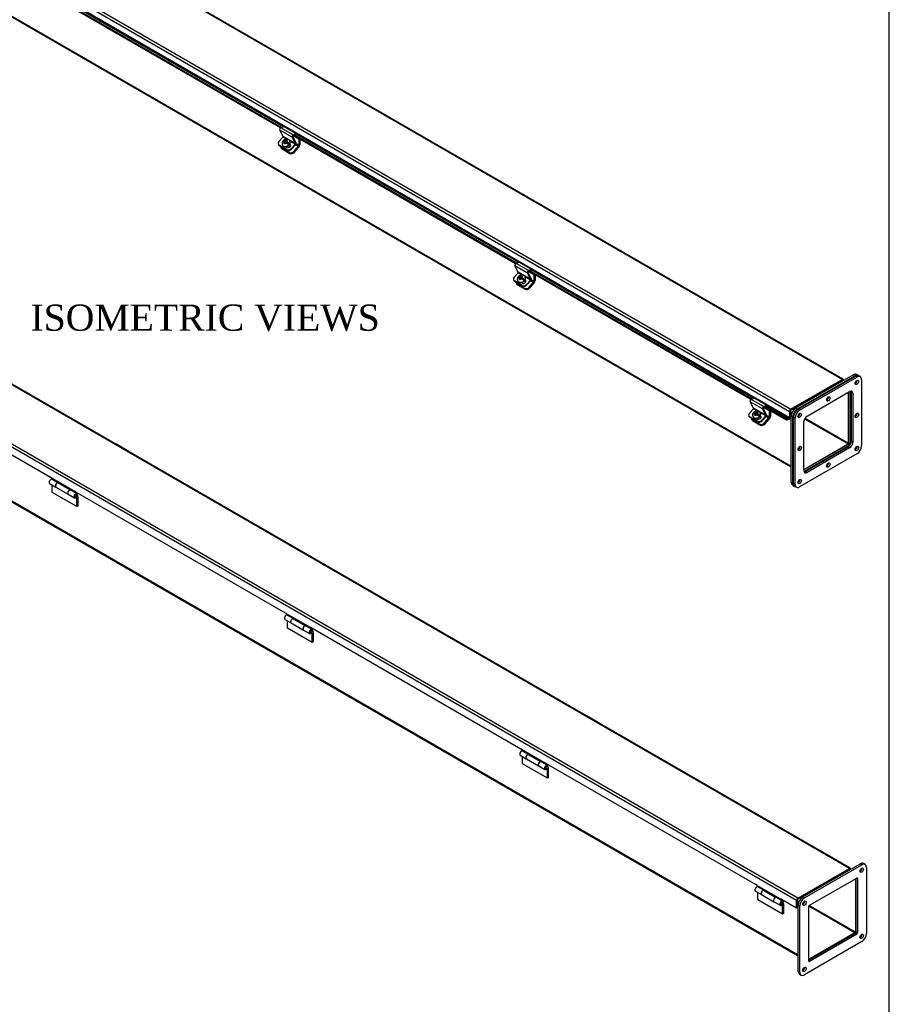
# Model space of a CAD drawing. Header units: inches. Extents: x 1 to 240, y -1 to 159.
# Tile 15 of 16: x 190 to 240, y 73 to 130. Entities that reach past the tile are written whole.
import ezdxf
from ezdxf.enums import TextEntityAlignment as Align

# ---------------------------------------------------------------- set-up
doc = ezdxf.new("R2010")
doc.units = ezdxf.units.IN
doc.header["$MEASUREMENT"] = 0
for name, color, linetype in [('COM40176', 7, 'Continuous'), ('COM52631', 7, 'Continuous'), ('COM70666-1', 7, 'Continuous'), ('COM70693-6', 7, 'Continuous'), ('COM70694-6', 7, 'Continuous'), ('Default', 7, 'Continuous'), ('GSK10435', 7, 'Continuous'), ('GSK11095', 7, 'Continuous'), ('HNG86641-1', 7, 'Continuous'), ('HNG86641-2', 7, 'Continuous'), ('HNG86641-3', 7, 'Continuous'), ('SCS19420', 7, 'Continuous')]:
    doc.layers.add(name, color=color, linetype=linetype)
doc.styles.add('SEACAD_Times_New_Roman', font='times.ttf')

# ---------------------------------------------------------------- blocks, each defined once
blk = doc.blocks.new('SE5')
at = {"layer": 'COM40176', "color": 7, "linetype": 'Continuous'}
for p, q in [((204.939, 123.029), (204.748, 123.392)), ((205.455, 122.984), (204.748, 123.392)), ((204.808, 123.527), (204.967, 123.603)), ((205.515, 123.119), (204.808, 123.527)), ((205.674, 123.194), (204.967, 123.603)), ((205.512, 123.07), (205.671, 123.146)), ((205.515, 123.119), (205.674, 123.194)), ((205.671, 123.146), (205.674, 123.194)), ((204.704, 122.741), (204.929, 122.992)), ((205.148, 122.866), (204.929, 122.992)), ((205.646, 122.621), (204.939, 123.029)), ((205.348, 122.566), (205.326, 122.579)), ((205.636, 122.584), (205.327, 122.762)), ((205.348, 122.566), (205.334, 122.594)), ((205.411, 122.333), (205.636, 122.584)), ((205.646, 122.621), (205.455, 122.984)), ((205.683, 122.662), (205.491, 123.025)), ((204.671, 122.577), (204.688, 122.544)), ((205.158, 122.275), (204.717, 122.53)), ((204.717, 122.53), (204.734, 122.497)), ((205.175, 122.243), (204.734, 122.497)), ((205.085, 122.436), (205.151, 122.398)), ((205.175, 122.243), (205.158, 122.275)), ((205.411, 122.333), (205.428, 122.3)), ((205.428, 122.3), (205.653, 122.551)), ((218.243, 115.77), (218.402, 115.846)), ((219.11, 115.438), (218.402, 115.846)), ((218.374, 115.272), (218.183, 115.636)), ((218.89, 115.227), (218.183, 115.636)), ((218.95, 115.362), (218.243, 115.77)), ((219.081, 114.864), (218.374, 115.272)), ((219.118, 114.905), (218.926, 115.268)), ((218.947, 115.313), (219.106, 115.389)), ((218.95, 115.362), (219.11, 115.438)), ((219.106, 115.389), (219.11, 115.438)), ((218.106, 114.82), (218.123, 114.788)), ((218.139, 114.984), (218.364, 115.235)), ((218.593, 114.518), (218.152, 114.773)), ((218.152, 114.773), (218.169, 114.741)), ((218.61, 114.486), (218.169, 114.741)), ((218.583, 115.109), (218.364, 115.235)), ((218.783, 114.809), (218.761, 114.823)), ((219.071, 114.827), (218.762, 115.005)), ((218.783, 114.809), (218.769, 114.838)), ((218.846, 114.576), (219.071, 114.827)), ((218.863, 114.544), (219.088, 114.795)), ((219.081, 114.864), (218.89, 115.227)), ((218.52, 114.679), (218.586, 114.641)), ((218.61, 114.486), (218.593, 114.518)), ((218.846, 114.576), (218.863, 114.544)), ((231.678, 108.013), (231.837, 108.089)), ((232.385, 107.605), (231.678, 108.013)), ((232.545, 107.681), (231.837, 108.089)), ((231.574, 107.227), (231.799, 107.478)), ((231.809, 107.516), (231.618, 107.879)), ((232.325, 107.471), (231.618, 107.879)), ((232.018, 107.352), (231.799, 107.478)), ((232.516, 107.107), (231.809, 107.516)), ((232.516, 107.107), (232.325, 107.471)), ((232.553, 107.148), (232.361, 107.511)), ((232.382, 107.557), (232.541, 107.633)), ((232.385, 107.605), (232.545, 107.681)), ((232.541, 107.633), (232.545, 107.681)), ((231.541, 107.063), (231.558, 107.031)), ((232.028, 106.762), (231.587, 107.016)), ((231.587, 107.016), (231.604, 106.984)), ((232.045, 106.729), (231.604, 106.984)), ((231.955, 106.922), (232.021, 106.884)), ((232.218, 107.053), (232.196, 107.066)), ((232.506, 107.07), (232.197, 107.249)), ((232.218, 107.053), (232.204, 107.081)), ((232.281, 106.819), (232.506, 107.07)), ((232.298, 106.787), (232.523, 107.038)), ((232.045, 106.729), (232.028, 106.762)), ((232.281, 106.819), (232.298, 106.787))]:
    blk.add_line(p, q, dxfattribs=at)
for centre, major_axis, ratio, start_param, end_param in [((204.803, 123.454), (-0.043, -0.0745), 0.57735, 3.839724, 5.934119), ((204.837, 122.664), (0.166, 0.088), 0.767256, 2.021311, 3.592107), ((204.92, 123.008), (-0.0145, -0.0251), 0.57735, 1.22173, 2.792527), ((205.241, 122.498), (-0.124, -0.065), 0.767256, 0.450514, 3.559742), ((205.51, 123.046), (-0.043, -0.0745), 0.57735, 3.839724, 5.934119), ((205.51, 123.046), (-0.0145, -0.0251), 0.57735, 3.839724, 5.934119), ((205.628, 122.6), (-0.0145, -0.0251), 0.57735, 1.22173, 2.792527), ((205.628, 122.6), (-0.043, -0.0745), 0.57735, 1.22173, 2.792527), ((204.854, 122.632), (0.166, 0.088), 0.767256, 3.141593, 3.592107), ((205.278, 122.409), (-0.166, -0.088), 0.767256, 0.450514, 2.021311), ((205.295, 122.377), (0.166, 0.088), 0.767256, 3.592107, 5.162903), ((205.258, 122.466), (-0.124, -0.065), 0.767256, 3.311974, 3.592107), ((218.238, 115.697), (-0.043, -0.0745), 0.57735, 3.839724, 5.934119), ((218.355, 115.252), (-0.0145, -0.0251), 0.57735, 1.22173, 2.792527), ((218.945, 115.289), (-0.043, -0.0745), 0.57735, 3.839724, 5.934119), ((218.945, 115.289), (-0.0145, -0.0251), 0.57735, 3.839724, 5.934119), ((218.272, 114.907), (0.166, 0.088), 0.767256, 2.021311, 3.592107), ((218.289, 114.875), (0.166, 0.088), 0.767256, 3.141593, 3.592107), ((218.676, 114.741), (-0.124, -0.065), 0.767256, 0.450514, 3.559742), ((218.693, 114.709), (-0.124, -0.065), 0.767256, 3.311973, 3.592107), ((219.063, 114.843), (-0.0145, -0.0251), 0.57735, 1.22173, 2.792527), ((219.063, 114.843), (-0.043, -0.0745), 0.57735, 1.22173, 2.792527), ((218.713, 114.653), (-0.166, -0.088), 0.767256, 0.450514, 2.021311), ((218.73, 114.62), (0.166, 0.088), 0.767256, 3.592107, 5.162903), ((231.673, 107.94), (-0.043, -0.0745), 0.57735, 3.839724, 5.934119), ((231.79, 107.495), (-0.0145, -0.0251), 0.57735, 1.22173, 2.792527), ((232.38, 107.532), (-0.043, -0.0745), 0.57735, 3.839724, 5.934119), ((232.38, 107.532), (-0.0145, -0.0251), 0.57735, 3.839724, 5.934119), ((231.707, 107.151), (0.166, 0.088), 0.767256, 2.021311, 3.592107), ((231.724, 107.118), (0.166, 0.088), 0.767256, 3.141593, 3.592107), ((232.111, 106.985), (-0.124, -0.065), 0.767256, 0.450514, 3.559742), ((232.128, 106.952), (-0.124, -0.065), 0.767256, 3.311973, 3.592107), ((232.498, 107.087), (-0.0145, -0.0251), 0.57735, 1.22173, 2.792527), ((232.498, 107.087), (-0.043, -0.0745), 0.57735, 1.22173, 2.792527), ((232.148, 106.896), (-0.166, -0.088), 0.767256, 0.450514, 2.021311), ((232.165, 106.864), (0.166, 0.088), 0.767256, 3.592107, 5.162903)]:
    blk.add_ellipse(centre, major_axis=major_axis, ratio=ratio, start_param=start_param, end_param=end_param, dxfattribs=at)
at = {"layer": 'COM52631', "color": 7, "linetype": 'Continuous'}
for p, q in [((205.521, 123.075), (205.835, 122.894)), ((205.835, 122.508), (205.681, 122.597)), ((205.845, 122.899), (205.835, 122.894)), ((205.835, 122.894), (205.835, 122.508)), ((205.902, 122.866), (205.902, 122.547)), ((204.813, 122.413), (204.841, 122.359)), ((204.859, 122.366), (205.3, 122.112)), ((204.859, 122.366), (204.887, 122.313)), ((204.887, 122.313), (205.328, 122.058)), ((205.3, 122.112), (205.328, 122.058)), ((205.553, 122.169), (205.815, 122.462)), ((205.553, 122.169), (205.582, 122.116)), ((205.582, 122.116), (205.843, 122.408)), ((205.655, 122.554), (205.815, 122.462)), ((218.956, 115.318), (219.27, 115.137)), ((219.09, 114.797), (219.25, 114.705)), ((219.27, 114.752), (219.116, 114.84)), ((219.28, 115.143), (219.27, 115.137)), ((219.27, 115.137), (219.27, 114.752)), ((219.337, 115.11), (219.337, 114.79)), ((218.248, 114.657), (218.276, 114.603)), ((218.294, 114.61), (218.735, 114.355)), ((218.294, 114.61), (218.322, 114.556)), ((218.322, 114.556), (218.763, 114.301)), ((218.735, 114.355), (218.763, 114.301)), ((218.988, 114.413), (219.25, 114.705)), ((218.988, 114.413), (219.017, 114.359)), ((219.017, 114.359), (219.278, 114.651)), ((232.391, 107.561), (232.705, 107.38)), ((231.683, 106.9), (231.711, 106.846)), ((231.729, 106.853), (232.17, 106.598)), ((231.729, 106.853), (231.757, 106.799)), ((232.423, 106.656), (232.685, 106.948)), ((232.452, 106.602), (232.713, 106.894)), ((232.525, 107.04), (232.685, 106.948)), ((232.705, 106.995), (232.551, 107.084)), ((232.715, 107.386), (232.705, 107.38)), ((232.705, 107.38), (232.705, 106.995)), ((232.772, 107.353), (232.772, 107.034)), ((231.757, 106.799), (232.198, 106.544)), ((232.17, 106.598), (232.198, 106.544)), ((232.423, 106.656), (232.452, 106.602))]:
    blk.add_line(p, q, dxfattribs=at)
for centre, major_axis, ratio, start_param, end_param in [((204.979, 122.501), (0.166, 0.088), 0.767256, 2.813297, 3.592107), ((205.007, 122.447), (0.166, 0.088), 0.767256, 3.141593, 3.592107), ((205.42, 122.246), (-0.166, -0.088), 0.767256, 0.450514, 2.021311), ((205.449, 122.192), (-0.166, -0.088), 0.767256, 0.450514, 2.021311), ((205.801, 122.489), (-0.024, -0.0416), 0.57735, 1.22173, 2.356194), ((205.801, 122.489), (-0.072, -0.124), 0.57735, 1.22173, 2.356194), ((219.236, 114.732), (-0.024, -0.0416), 0.57735, 1.22173, 2.356194), ((219.236, 114.732), (-0.072, -0.124), 0.57735, 1.22173, 2.356194), ((218.414, 114.744), (0.166, 0.088), 0.767256, 2.813297, 3.592107), ((218.442, 114.69), (0.166, 0.088), 0.767256, 3.141593, 3.592107), ((218.855, 114.489), (-0.166, -0.088), 0.767256, 0.450514, 2.021311), ((218.884, 114.436), (-0.166, -0.088), 0.767256, 0.450514, 2.021311), ((231.849, 106.987), (0.166, 0.088), 0.767256, 2.813297, 3.592107), ((231.877, 106.934), (0.166, 0.088), 0.767256, 3.141593, 3.592107), ((232.671, 106.975), (-0.024, -0.0416), 0.57735, 1.22173, 2.356194), ((232.671, 106.975), (-0.071, -0.124), 0.57735, 1.22173, 2.356194), ((232.29, 106.733), (-0.166, -0.088), 0.767256, 0.450514, 2.021311), ((232.319, 106.679), (-0.166, -0.088), 0.767256, 0.450514, 2.021311)]:
    blk.add_ellipse(centre, major_axis=major_axis, ratio=ratio, start_param=start_param, end_param=end_param, dxfattribs=at)
at = {"layer": 'COM70666-1', "color": 7, "linetype": 'Continuous'}
for p, q in [((234.23, 107.521), (237.501, 109.409)), ((234.319, 107.47), (237.589, 109.358)), ((237.589, 109.358), (237.501, 109.409)), ((237.777, 109.377), (237.688, 109.428)), ((237.257, 108.438), (237.257, 105.518)), ((237.346, 108.48), (237.346, 105.467)), ((234.23, 107.521), (234.319, 107.47)), ((233.965, 103.286), (233.965, 107.062)), ((234.054, 107.011), (233.965, 107.062)), ((234.054, 103.235), (234.054, 107.011)), ((237.213, 105.442), (234.685, 103.982)), ((237.302, 105.391), (234.693, 103.885)), ((237.302, 105.391), (237.213, 105.442)), ((237.257, 105.518), (237.346, 105.467)), ((233.965, 103.286), (234.054, 103.235)), ((234.043, 103.114), (234.131, 103.063))]:
    blk.add_line(p, q, dxfattribs=at)
for centre, major_axis, start_param, end_param in [((237.501, 109.103), (-0.187, -0.325), 3.141593, 3.926991), ((237.589, 109.052), (-0.188, -0.325), 3.047168, 3.926991), ((237.589, 109.052), (-0.07, -0.122), 1.077419, 2.064174), ((234.23, 107.215), (-0.188, -0.325), 3.926991, 5.497787), ((234.319, 107.164), (0.188, 0.325), 0.785398, 2.356194), ((234.319, 107.164), (-0.07, -0.122), 1.077419, 2.064174), ((237.213, 105.493), (-0.0313, -0.0541), 0.785398, 2.356194), ((237.302, 105.442), (0.0312, 0.0541), 3.926991, 4.225794), ((237.302, 105.442), (0.0312, 0.0541), 5.198984, 5.497787), ((237.589, 105.276), (-0.07, -0.122), 1.077418, 2.064174), ((234.23, 103.439), (0.188, 0.325), 2.356194, 3.141593), ((234.319, 103.388), (0.188, 0.325), 2.356194, 3.236011), ((234.319, 103.388), (-0.07, -0.122), 1.077418, 2.064175)]:
    blk.add_ellipse(centre, major_axis=major_axis, ratio=0.57735, start_param=start_param, end_param=end_param, dxfattribs=at)
at = {"layer": 'COM70693-6', "color": 7, "linetype": 'Continuous'}
for p, q in [((149.775, 152.797), (233.965, 104.19)), ((149.798, 152.747), (233.965, 104.153)), ((237.229, 105.513), (237.229, 108.421)), ((233.984, 107.269), (234.008, 107.254)), ((234.724, 106.9), (237.203, 105.469)), ((234.75, 106.944), (237.229, 105.513)), ((234.685, 104.015), (237.203, 105.469))]:
    blk.add_line(p, q, dxfattribs=at)
blk.add_ellipse((237.203, 105.498), major_axis=(-0.018, -0.0312), ratio=0.57735, start_param=0.785398, end_param=2.356194, dxfattribs=at)
at = {"layer": 'COM70694-6', "color": 7, "linetype": 'Continuous'}
for p, q in [((153.112, 157.518), (236.882, 109.154)), ((236.936, 109.159), (153.166, 157.524)), ((150.172, 155.821), (233.941, 107.456)), ((150.095, 155.688), (233.865, 107.324)), ((233.865, 106.965), (150.095, 155.329)), ((204.785, 123.511), (192.097, 130.837)), ((204.848, 123.546), (192.165, 130.869)), ((192.238, 130.933), (204.949, 123.594)), ((205.673, 123.176), (218.384, 115.837)), ((218.22, 115.754), (205.532, 123.08)), ((218.283, 115.789), (205.6, 123.112)), ((231.656, 107.998), (218.967, 115.323)), ((231.718, 108.033), (219.035, 115.355)), ((219.108, 115.42), (231.82, 108.081)), ((236.882, 109.154), (233.941, 107.456)), ((236.882, 109.095), (233.941, 107.397)), ((236.958, 109.096), (236.958, 109.11)), ((233.698, 106.818), (232.402, 107.566)), ((233.71, 106.883), (232.47, 107.599)), ((232.543, 107.663), (233.833, 106.918)), ((233.698, 106.818), (233.71, 106.883)), ((233.821, 106.854), (233.698, 106.818)), ((233.833, 106.918), (233.71, 106.883)), ((233.865, 107.324), (233.865, 106.965)), ((233.916, 107.353), (233.916, 106.994))]:
    blk.add_line(p, q, dxfattribs=at)
for centre, major_axis, start_param, end_param in [((236.882, 109.066), (-0.054, -0.0935), 2.356194, 3.926991), ((236.882, 109.066), (-0.018, -0.0312), 3.141593, 3.926991), ((233.941, 107.368), (0.054, 0.0935), 0.785398, 2.356194), ((233.941, 107.368), (0.018, 0.0312), 0.785398, 2.356194), ((233.839, 106.95), (0.054, 0.0935), 3.682645, 5.497787), ((233.839, 106.95), (0.018, 0.0312), 3.682645, 5.497787)]:
    blk.add_ellipse(centre, major_axis=major_axis, ratio=0.57735, start_param=start_param, end_param=end_param, dxfattribs=at)
at = {"layer": 'GSK10435', "color": 7, "linetype": 'Continuous'}
for p, q in [((234.354, 107.45), (237.624, 109.338)), ((234.442, 107.399), (237.713, 109.287)), ((237.713, 109.287), (237.624, 109.338)), ((237.9, 109.305), (237.812, 109.356)), ((237.978, 109.134), (237.978, 105.357)), ((234.862, 107.054), (237.293, 108.458)), ((237.382, 108.407), (237.382, 105.599)), ((237.47, 108.356), (237.382, 108.407)), ((237.47, 108.356), (237.47, 105.548)), ((234.442, 107.399), (234.354, 107.45)), ((234.089, 103.214), (234.089, 106.99)), ((234.177, 106.939), (234.089, 106.99)), ((234.177, 103.163), (234.177, 106.939)), ((234.685, 103.94), (234.685, 106.748)), ((237.205, 105.293), (234.773, 103.889)), ((237.293, 105.242), (234.862, 103.838)), ((237.293, 105.242), (237.205, 105.293)), ((237.47, 105.548), (237.382, 105.599)), ((237.713, 104.898), (234.442, 103.01)), ((234.862, 103.838), (234.773, 103.889)), ((234.177, 103.163), (234.089, 103.214)), ((234.167, 103.042), (234.255, 102.991))]:
    blk.add_line(p, q, dxfattribs=at)
for centre in [(237.713, 108.981), (236.078, 108.037), (234.442, 107.092), (237.713, 107.092), (234.442, 105.204), (237.713, 105.204), (236.078, 104.26), (234.442, 103.316)]:
    blk.add_ellipse(centre, major_axis=(0.07, 0.122), ratio=0.57735, dxfattribs=at)
for centre, major_axis, start_param, end_param in [((237.624, 109.032), (0.07, 0.122), 3.821986, 5.602792), ((237.624, 109.032), (-0.188, -0.325), 3.141593, 3.926991), ((237.713, 108.981), (-0.188, -0.325), 2.356194, 3.926991), ((235.989, 108.088), (0.07, 0.122), 3.821986, 5.602792), ((237.293, 108.254), (-0.125, -0.217), 2.356194, 3.926991), ((237.205, 108.305), (-0.125, -0.217), 2.356194, 2.780226), ((234.354, 107.143), (-0.188, -0.325), 3.926991, 5.497787), ((234.442, 107.092), (-0.188, -0.325), 3.926991, 5.497787), ((234.354, 107.143), (0.07, 0.122), 3.821986, 5.602792), ((234.862, 106.85), (-0.125, -0.217), 3.926991, 5.497787), ((237.624, 107.143), (0.07, 0.122), 3.821986, 5.602792), ((234.354, 105.255), (0.07, 0.122), 3.821986, 5.602792), ((237.205, 105.497), (0.125, 0.217), 3.926991, 5.497787), ((237.293, 105.446), (0.125, 0.217), 3.926991, 5.497787), ((237.624, 105.255), (0.07, 0.122), 3.821986, 5.602792), ((237.713, 105.204), (0.187, 0.325), 3.926991, 5.497787), ((235.989, 104.311), (0.07, 0.122), 3.821986, 5.602792), ((234.862, 104.042), (0.125, 0.217), 2.356194, 3.926991), ((234.773, 104.093), (0.125, 0.217), 3.50296, 3.926991), ((234.354, 103.367), (0.188, 0.325), 2.356194, 3.141593), ((234.442, 103.316), (0.188, 0.325), 2.356194, 3.926991), ((234.354, 103.367), (0.07, 0.122), 3.821986, 5.602792)]:
    blk.add_ellipse(centre, major_axis=major_axis, ratio=0.57735, start_param=start_param, end_param=end_param, dxfattribs=at)
at = {"layer": 'GSK11095', "color": 7, "linetype": 'Continuous'}
for p, q in [((236.377, 108.804), (236.907, 109.11)), ((236.907, 109.11), (236.907, 109.067)), ((236.377, 108.804), (234.446, 107.689)), ((236.377, 108.804), (236.377, 108.804)), ((236.377, 108.804), (236.377, 108.804)), ((236.377, 108.761), (236.377, 108.804)), ((236.377, 108.804), (236.377, 108.804)), ((234.446, 107.689), (233.916, 107.383)), ((234.446, 107.646), (234.446, 107.689)), ((234.446, 107.689), (234.446, 107.646)), ((234.446, 107.689), (234.446, 107.689)), ((233.916, 107.383), (233.916, 107.23)), ((233.916, 107.23), (234.027, 107.294))]:
    blk.add_line(p, q, dxfattribs=at)
at = {"layer": 'SCS19420', "color": 7, "linetype": 'Continuous'}
for p, q in [((204.922, 122.749), (204.915, 122.739)), ((205.064, 122.726), (204.956, 122.788)), ((204.964, 122.799), (205.079, 122.732)), ((204.981, 122.651), (204.975, 122.644)), ((204.976, 122.741), (205.015, 122.719)), ((205.017, 122.691), (204.981, 122.651)), ((205.015, 122.719), (205.035, 122.682)), ((205.017, 122.691), (205.015, 122.719)), ((205.04, 122.649), (205.015, 122.621)), ((205.036, 122.654), (205.017, 122.691)), ((205.06, 122.769), (205.022, 122.791)), ((205.025, 122.616), (205.03, 122.622)), ((205.029, 122.692), (205.044, 122.683)), ((205.03, 122.622), (205.066, 122.662)), ((205.064, 122.726), (205.033, 122.691)), ((205.033, 122.691), (205.068, 122.67)), ((205.035, 122.682), (205.036, 122.654)), ((205.068, 122.67), (205.036, 122.634)), ((205.036, 122.634), (205.039, 122.632)), ((205.056, 122.677), (205.078, 122.701)), ((205.06, 122.769), (205.094, 122.777)), ((205.079, 122.732), (205.06, 122.769)), ((205.076, 122.719), (205.065, 122.726)), ((205.078, 122.701), (205.065, 122.726)), ((205.1, 122.67), (205.066, 122.662)), ((205.071, 122.663), (205.068, 122.67)), ((205.1, 122.706), (205.076, 122.719)), ((205.078, 122.701), (205.113, 122.68)), ((205.113, 122.74), (205.079, 122.732)), ((205.128, 122.815), (205.094, 122.777)), ((205.094, 122.777), (205.113, 122.74)), ((205.132, 122.742), (205.1, 122.706)), ((205.113, 122.68), (205.1, 122.706)), ((205.1, 122.67), (205.139, 122.647)), ((205.113, 122.68), (205.145, 122.716)), ((205.158, 122.78), (205.115, 122.733)), ((205.136, 122.823), (205.128, 122.815)), ((205.144, 122.735), (205.132, 122.742)), ((205.145, 122.716), (205.132, 122.742)), ((205.135, 122.685), (205.153, 122.705)), ((205.161, 122.67), (205.135, 122.685)), ((205.149, 122.66), (205.135, 122.685)), ((205.158, 122.78), (205.136, 122.823)), ((205.143, 122.748), (205.177, 122.786)), ((205.143, 122.748), (205.145, 122.72)), ((205.183, 122.698), (205.145, 122.72)), ((205.145, 122.72), (205.164, 122.683)), ((205.145, 122.716), (205.148, 122.715)), ((205.149, 122.641), (205.17, 122.665)), ((205.149, 122.66), (205.16, 122.653)), ((205.167, 122.775), (205.158, 122.78)), ((205.171, 122.665), (205.161, 122.67)), ((205.164, 122.683), (205.28, 122.616)), ((205.281, 122.601), (205.17, 122.665)), ((205.177, 122.786), (205.185, 122.794)), ((205.222, 122.581), (205.249, 122.565)), ((205.336, 122.745), (205.327, 122.762)), ((204.903, 122.538), (204.912, 122.521)), ((205.357, 122.463), (205.309, 122.554)), ((218.338, 114.782), (218.347, 114.765)), ((218.357, 114.992), (218.35, 114.983)), ((218.499, 114.969), (218.391, 115.032)), ((218.399, 115.042), (218.514, 114.975)), ((218.416, 114.894), (218.41, 114.887)), ((218.411, 114.985), (218.45, 114.962)), ((218.452, 114.934), (218.416, 114.894)), ((218.45, 114.962), (218.47, 114.925)), ((218.452, 114.934), (218.45, 114.962)), ((218.475, 114.893), (218.45, 114.864)), ((218.471, 114.897), (218.452, 114.934)), ((218.495, 115.012), (218.457, 115.034)), ((218.46, 114.859), (218.465, 114.865)), ((218.464, 114.935), (218.479, 114.927)), ((218.465, 114.865), (218.501, 114.905)), ((218.499, 114.969), (218.468, 114.934)), ((218.468, 114.934), (218.503, 114.913)), ((218.47, 114.925), (218.471, 114.897)), ((218.503, 114.913), (218.471, 114.878)), ((218.471, 114.878), (218.475, 114.876)), ((218.491, 114.92), (218.513, 114.944)), ((218.495, 115.012), (218.529, 115.02)), ((218.514, 114.975), (218.495, 115.012)), ((218.511, 114.963), (218.5, 114.97)), ((218.513, 114.944), (218.5, 114.97)), ((218.535, 114.913), (218.501, 114.905)), ((218.506, 114.907), (218.503, 114.913)), ((218.535, 114.949), (218.511, 114.963)), ((218.513, 114.944), (218.548, 114.924)), ((218.548, 114.983), (218.514, 114.975)), ((218.563, 115.058), (218.529, 115.02)), ((218.529, 115.02), (218.548, 114.983)), ((218.567, 114.985), (218.535, 114.949)), ((218.548, 114.924), (218.535, 114.949)), ((218.535, 114.913), (218.574, 114.891)), ((218.548, 114.924), (218.58, 114.959)), ((218.593, 115.024), (218.55, 114.976)), ((218.571, 115.066), (218.563, 115.058)), ((218.579, 114.978), (218.567, 114.985)), ((218.58, 114.959), (218.567, 114.985)), ((218.57, 114.929), (218.588, 114.948)), ((218.596, 114.914), (218.57, 114.929)), ((218.584, 114.903), (218.57, 114.929)), ((218.593, 115.024), (218.571, 115.066)), ((218.578, 114.991), (218.612, 115.029)), ((218.578, 114.991), (218.58, 114.963)), ((218.618, 114.941), (218.58, 114.963)), ((218.58, 114.963), (218.599, 114.926)), ((218.58, 114.959), (218.583, 114.958)), ((218.584, 114.884), (218.605, 114.908)), ((218.584, 114.903), (218.595, 114.897)), ((218.602, 115.018), (218.593, 115.024)), ((218.606, 114.908), (218.596, 114.914)), ((218.599, 114.926), (218.715, 114.859)), ((218.716, 114.844), (218.605, 114.908)), ((218.612, 115.029), (218.62, 115.037)), ((218.657, 114.824), (218.684, 114.808)), ((218.792, 114.706), (218.744, 114.797)), ((218.771, 114.988), (218.762, 115.005)), ((231.773, 107.025), (231.782, 107.008)), ((231.792, 107.236), (231.785, 107.226)), ((231.934, 107.213), (231.826, 107.275)), ((231.834, 107.285), (231.95, 107.219)), ((231.851, 107.137), (231.845, 107.131)), ((231.846, 107.228), (231.885, 107.205)), ((231.887, 107.177), (231.851, 107.137)), ((231.885, 107.205), (231.905, 107.169)), ((231.887, 107.177), (231.885, 107.205)), ((231.91, 107.136), (231.885, 107.108)), ((231.906, 107.14), (231.887, 107.177)), ((231.93, 107.255), (231.892, 107.278)), ((231.895, 107.102), (231.9, 107.109)), ((231.899, 107.178), (231.914, 107.17)), ((231.9, 107.109), (231.936, 107.149)), ((231.934, 107.213), (231.903, 107.177)), ((231.903, 107.177), (231.938, 107.157)), ((231.905, 107.169), (231.906, 107.14)), ((231.938, 107.157), (231.906, 107.121)), ((231.906, 107.121), (231.91, 107.119)), ((231.927, 107.163), (231.948, 107.187)), ((231.93, 107.255), (231.964, 107.263)), ((231.95, 107.219), (231.93, 107.255)), ((231.946, 107.206), (231.935, 107.213)), ((231.948, 107.187), (231.935, 107.213)), ((231.97, 107.156), (231.936, 107.149)), ((231.941, 107.15), (231.938, 107.157)), ((231.97, 107.192), (231.946, 107.206)), ((231.948, 107.187), (231.983, 107.167)), ((231.983, 107.226), (231.95, 107.219)), ((231.998, 107.301), (231.964, 107.263)), ((231.964, 107.263), (231.983, 107.226)), ((232.002, 107.228), (231.97, 107.192)), ((231.983, 107.167), (231.97, 107.192)), ((231.97, 107.156), (232.009, 107.134)), ((231.983, 107.167), (232.015, 107.203)), ((232.028, 107.267), (231.985, 107.22)), ((232.006, 107.309), (231.998, 107.301)), ((232.014, 107.221), (232.002, 107.228)), ((232.015, 107.203), (232.002, 107.228)), ((232.005, 107.172), (232.023, 107.192)), ((232.031, 107.157), (232.005, 107.172)), ((232.019, 107.146), (232.005, 107.172)), ((232.028, 107.267), (232.006, 107.309)), ((232.013, 107.235), (232.047, 107.273)), ((232.013, 107.235), (232.015, 107.206)), ((232.053, 107.184), (232.015, 107.206)), ((232.015, 107.206), (232.034, 107.17)), ((232.015, 107.203), (232.018, 107.201)), ((232.019, 107.127), (232.04, 107.151)), ((232.019, 107.146), (232.03, 107.14)), ((232.037, 107.262), (232.028, 107.267)), ((232.041, 107.152), (232.031, 107.157)), ((232.034, 107.17), (232.15, 107.103)), ((232.151, 107.087), (232.04, 107.151)), ((232.047, 107.273), (232.055, 107.281)), ((232.092, 107.067), (232.119, 107.052)), ((232.227, 106.949), (232.179, 107.041)), ((232.206, 107.232), (232.197, 107.249))]:
    blk.add_line(p, q, dxfattribs=at)
for centre, radius, start, end in [((204.938, 122.81), 0.0285, 310.418, 336.5344), ((202.611, 118.491), 4.779, 59.6574, 60.3426), ((203.483, 119.903), 3.355, 59.512, 60.488), ((204.933, 122.305), 0.4, 40.7728, 58.9334), ((204.979, 122.357), 0.398, 40.729, 59.033), ((205.27, 122.608), 0.0128, 326.4779, 39.7953), ((205.243, 122.572), 0.00918, 218.3341, 313.8493), ((218.373, 115.053), 0.0285, 310.418, 336.5344), ((216.046, 110.735), 4.779, 59.6574, 60.3426), ((216.918, 112.146), 3.355, 59.512, 60.488), ((218.368, 114.548), 0.4, 40.7728, 58.9334), ((218.414, 114.6), 0.398, 40.729, 59.033), ((218.678, 114.815), 0.00918, 218.3341, 313.8493), ((218.705, 114.851), 0.0128, 326.4779, 39.7953), ((231.808, 107.297), 0.0285, 310.418, 336.5344), ((229.481, 102.978), 4.779, 59.6574, 60.3426), ((230.353, 104.39), 3.355, 59.512, 60.488), ((231.803, 106.791), 0.4, 40.7728, 58.9334), ((231.849, 106.843), 0.398, 40.729, 59.033), ((232.113, 107.058), 0.00918, 218.3341, 313.8493), ((232.14, 107.095), 0.0128, 326.4779, 39.7953)]:
    blk.add_arc(centre, radius, start, end, dxfattribs=at)
for centre, major_axis, ratio, start_param, end_param in [((205.115, 122.65), (-0.212, -0.112), 0.767256, 0, 3.148056), ((205.124, 122.633), (0.212, 0.112), 0.767256, 3.141593, 6.283185), ((205.102, 122.676), (-0.205, -0.108), 0.767256, 5.048311, 5.264962), ((205.079, 122.718), (0.106, 0.056), 0.767256, 2.304752, 3.296138), ((205.079, 122.718), (0.106, 0.056), 0.767256, 0.746483, 1.712767), ((205.079, 122.718), (-0.106, -0.056), 0.767256, 0.746483, 1.737869), ((205.041, 122.689), (0.005, 0.00866), 0.57735, 2.792527, 4.363323), ((205.059, 122.679), (-0.0175, -0.0303), 0.57735, 5.934119, 6.223871), ((205.073, 122.725), (-0.005, -0.00866), 0.57735, 1.264164, 2.792527), ((205.091, 122.715), (0.0175, 0.0303), 0.57735, 5.644368, 5.934119), ((205.158, 122.676), (0.005, 0.00866), 0.57735, 4.405756, 5.934119), ((205.079, 122.718), (-0.106, -0.056), 0.767256, 2.329855, 3.296138), ((205.102, 122.676), (0.205, 0.108), 0.767256, 5.060845, 5.277495), ((205.115, 122.65), (-0.212, -0.112), 0.767256, 6.267867, 6.283185), ((218.55, 114.894), (-0.212, -0.112), 0.767256, 6.267867, 6.283185), ((218.55, 114.894), (-0.212, -0.112), 0.767256, 0, 3.148056), ((218.559, 114.877), (0.212, 0.112), 0.767256, 3.141593, 6.283185), ((218.537, 114.919), (-0.205, -0.108), 0.767256, 5.048311, 5.264962), ((218.514, 114.962), (0.106, 0.056), 0.767256, 2.304752, 3.296138), ((218.514, 114.962), (0.106, 0.056), 0.767256, 0.746483, 1.712767), ((218.514, 114.962), (-0.106, -0.056), 0.767256, 0.746483, 1.737869), ((218.476, 114.932), (0.005, 0.00866), 0.57735, 2.792527, 4.363323), ((218.494, 114.922), (-0.0175, -0.0303), 0.57735, 5.934119, 6.223871), ((218.508, 114.968), (-0.005, -0.00866), 0.57735, 1.264164, 2.792527), ((218.526, 114.958), (0.0175, 0.0303), 0.57735, 5.644368, 5.934119), ((218.593, 114.919), (0.005, 0.00866), 0.57735, 4.405756, 5.934119), ((218.514, 114.962), (-0.106, -0.056), 0.767256, 2.329855, 3.296138), ((218.537, 114.919), (0.205, 0.108), 0.767256, 5.060845, 5.277495), ((231.985, 107.137), (-0.212, -0.112), 0.767256, 6.267867, 6.283185), ((231.985, 107.137), (-0.212, -0.112), 0.767256, 0, 3.148056), ((231.994, 107.12), (0.212, 0.112), 0.767256, 3.141593, 6.283185), ((231.972, 107.162), (-0.205, -0.108), 0.767256, 5.048311, 5.264962), ((231.949, 107.205), (0.106, 0.056), 0.767256, 2.304752, 3.296138), ((231.949, 107.205), (0.106, 0.056), 0.767256, 0.746483, 1.712767), ((231.949, 107.205), (-0.106, -0.056), 0.767256, 0.746483, 1.737869), ((231.911, 107.176), (0.005, 0.00866), 0.57735, 2.792527, 4.363323), ((231.929, 107.165), (-0.0175, -0.0303), 0.57735, 5.934119, 6.223871), ((231.943, 107.211), (-0.005, -0.00866), 0.57735, 1.264164, 2.792527), ((231.961, 107.201), (0.0175, 0.0303), 0.57735, 5.644368, 5.934119), ((232.028, 107.162), (0.005, 0.00866), 0.57735, 4.405756, 5.934119), ((231.949, 107.205), (-0.106, -0.056), 0.767256, 2.329855, 3.296138), ((231.972, 107.162), (0.205, 0.108), 0.767256, 5.060845, 5.277495)]:
    blk.add_ellipse(centre, major_axis=major_axis, ratio=ratio, start_param=start_param, end_param=end_param, dxfattribs=at)
for points, knots in [([(204.915, 122.739), (204.91, 122.732), (204.89, 122.706), (204.878, 122.645), (204.881, 122.581), (204.899, 122.553), (204.905, 122.543)], [0, 0, 0, 0, 0.116415, 0.494469, 0.84982, 1, 1, 1, 1]), ([(204.919, 122.749), (204.919, 122.751), (204.92, 122.752), (204.921, 122.755), (204.923, 122.756), (204.927, 122.758), (204.931, 122.758), (204.941, 122.757), (204.947, 122.755), (204.961, 122.75), (204.968, 122.746), (204.976, 122.741)], [0, 0, 0, 0, 0.125, 0.125, 0.25, 0.25, 0.5, 0.5, 0.75, 0.75, 1, 1, 1, 1]), ([(205.324, 122.762), (205.32, 122.771), (205.307, 122.801), (205.258, 122.841), (205.188, 122.869), (205.108, 122.871), (205.024, 122.848), (204.982, 122.815), (204.96, 122.796)], [0, 0, 0, 0, 0.069585, 0.247577, 0.423247, 0.60925, 0.811202, 1, 1, 1, 1]), ([(205.022, 122.791), (205.014, 122.796), (205.006, 122.799), (204.993, 122.805), (204.987, 122.807), (204.979, 122.808), (204.977, 122.808), (204.973, 122.807), (204.971, 122.807), (204.966, 122.805), (204.964, 122.802), (204.964, 122.799)], [0, 0, 0, 0, 0.25, 0.25, 0.5, 0.5, 0.625, 0.625, 0.75, 0.75, 1, 1, 1, 1]), ([(205.044, 122.683), (205.043, 122.682), (205.042, 122.681), (205.041, 122.678), (205.041, 122.676), (205.04, 122.672), (205.04, 122.669), (205.04, 122.661), (205.04, 122.655), (205.04, 122.649)], [0, 0, 0, 0, 0.125, 0.125, 0.25, 0.25, 0.5, 0.5, 1, 1, 1, 1]), ([(205.115, 122.733), (205.109, 122.731), (205.102, 122.73), (205.092, 122.727), (205.089, 122.726), (205.084, 122.724), (205.082, 122.723), (205.079, 122.722), (205.078, 122.721), (205.076, 122.719)], [0, 0, 0, 0, 0.5, 0.5, 0.75, 0.75, 0.875, 0.875, 1, 1, 1, 1]), ([(205.161, 122.67), (205.162, 122.672), (205.163, 122.673), (205.164, 122.676), (205.164, 122.678), (205.165, 122.68), (205.165, 122.681), (205.165, 122.682)], [0, 0, 0, 0, 0.125, 0.125, 0.25, 0.25, 0.347947, 0.347947, 0.347947, 0.347947]), ([(218.35, 114.983), (218.345, 114.976), (218.325, 114.949), (218.313, 114.888), (218.316, 114.824), (218.334, 114.796), (218.34, 114.786)], [0, 0, 0, 0, 0.116415, 0.494469, 0.84982, 1, 1, 1, 1]), ([(218.354, 114.992), (218.354, 114.994), (218.355, 114.996), (218.356, 114.998), (218.358, 114.999), (218.362, 115.001), (218.366, 115.002), (218.376, 115), (218.382, 114.998), (218.396, 114.993), (218.403, 114.989), (218.411, 114.985)], [0, 0, 0, 0, 0.125, 0.125, 0.25, 0.25, 0.5, 0.5, 0.75, 0.75, 1, 1, 1, 1]), ([(218.759, 115.005), (218.755, 115.015), (218.742, 115.044), (218.693, 115.084), (218.623, 115.112), (218.543, 115.115), (218.459, 115.091), (218.417, 115.058), (218.395, 115.039)], [0, 0, 0, 0, 0.069585, 0.247577, 0.423247, 0.60925, 0.811202, 1, 1, 1, 1]), ([(218.457, 115.034), (218.449, 115.039), (218.441, 115.043), (218.428, 115.048), (218.422, 115.05), (218.414, 115.051), (218.412, 115.051), (218.408, 115.051), (218.406, 115.05), (218.401, 115.048), (218.399, 115.046), (218.399, 115.042)], [0, 0, 0, 0, 0.25, 0.25, 0.5, 0.5, 0.625, 0.625, 0.75, 0.75, 1, 1, 1, 1]), ([(218.479, 114.927), (218.478, 114.925), (218.477, 114.924), (218.476, 114.921), (218.476, 114.92), (218.475, 114.915), (218.475, 114.912), (218.475, 114.904), (218.475, 114.898), (218.475, 114.893)], [0, 0, 0, 0, 0.125, 0.125, 0.25, 0.25, 0.5, 0.5, 1, 1, 1, 1]), ([(218.55, 114.976), (218.544, 114.975), (218.537, 114.973), (218.527, 114.97), (218.524, 114.969), (218.519, 114.967), (218.517, 114.967), (218.514, 114.965), (218.513, 114.964), (218.511, 114.963)], [0, 0, 0, 0, 0.5, 0.5, 0.75, 0.75, 0.875, 0.875, 1, 1, 1, 1]), ([(218.596, 114.914), (218.597, 114.915), (218.598, 114.917), (218.599, 114.919), (218.599, 114.921), (218.6, 114.923), (218.6, 114.925), (218.6, 114.926)], [0, 0, 0, 0, 0.125, 0.125, 0.25, 0.25, 0.347947, 0.347947, 0.347947, 0.347947]), ([(231.785, 107.226), (231.78, 107.219), (231.76, 107.192), (231.748, 107.131), (231.751, 107.067), (231.769, 107.039), (231.775, 107.03)], [0, 0, 0, 0, 0.116415, 0.494469, 0.84982, 1, 1, 1, 1]), ([(231.789, 107.236), (231.789, 107.237), (231.79, 107.239), (231.791, 107.241), (231.793, 107.242), (231.797, 107.244), (231.801, 107.245), (231.811, 107.243), (231.817, 107.242), (231.831, 107.236), (231.838, 107.232), (231.846, 107.228)], [0, 0, 0, 0, 0.125, 0.125, 0.25, 0.25, 0.5, 0.5, 0.75, 0.75, 1, 1, 1, 1]), ([(232.194, 107.248), (232.19, 107.258), (232.177, 107.288), (232.128, 107.327), (232.058, 107.355), (231.978, 107.358), (231.894, 107.335), (231.853, 107.302), (231.83, 107.282)], [0, 0, 0, 0, 0.069585, 0.247577, 0.423247, 0.60925, 0.811202, 1, 1, 1, 1]), ([(231.892, 107.278), (231.884, 107.282), (231.876, 107.286), (231.863, 107.291), (231.857, 107.293), (231.849, 107.294), (231.847, 107.294), (231.843, 107.294), (231.841, 107.294), (231.836, 107.291), (231.834, 107.289), (231.834, 107.285)], [0, 0, 0, 0, 0.25, 0.25, 0.5, 0.5, 0.625, 0.625, 0.75, 0.75, 1, 1, 1, 1]), ([(231.914, 107.17), (231.913, 107.169), (231.912, 107.167), (231.911, 107.164), (231.911, 107.163), (231.91, 107.159), (231.91, 107.156), (231.91, 107.147), (231.91, 107.141), (231.91, 107.136)], [0, 0, 0, 0, 0.125, 0.125, 0.25, 0.25, 0.5, 0.5, 1, 1, 1, 1]), ([(231.985, 107.22), (231.979, 107.218), (231.972, 107.216), (231.962, 107.213), (231.959, 107.212), (231.954, 107.211), (231.952, 107.21), (231.949, 107.208), (231.948, 107.207), (231.946, 107.206)], [0, 0, 0, 0, 0.5, 0.5, 0.75, 0.75, 0.875, 0.875, 1, 1, 1, 1]), ([(232.031, 107.157), (232.032, 107.158), (232.033, 107.16), (232.034, 107.163), (232.034, 107.164), (232.035, 107.167), (232.035, 107.168), (232.035, 107.169)], [0, 0, 0, 0, 0.125, 0.125, 0.25, 0.25, 0.347947, 0.347947, 0.347947, 0.347947])]:
    blk.add_open_spline(points, degree=3, knots=knots, dxfattribs=at)
for points in [[(205.065, 122.726), (205.064, 122.726), (205.064, 122.726)], [(205.17, 122.665), (205.17, 122.665), (205.171, 122.665)], [(218.5, 114.97), (218.499, 114.969), (218.499, 114.969)], [(218.605, 114.908), (218.606, 114.908), (218.606, 114.908)], [(231.935, 107.213), (231.934, 107.213), (231.934, 107.213)], [(232.04, 107.151), (232.041, 107.151), (232.041, 107.152)]]:
    blk.add_open_spline(points, degree=2, dxfattribs=at)
blk = doc.blocks.new('SE6')
at = {"layer": 'COM40176', "color": 7, "linetype": 'Continuous'}
for p, q in [((196.127, 105.035), (195.42, 105.444)), ((209.562, 97.279), (208.855, 97.687)), ((222.997, 89.522), (222.29, 89.93)), ((236.432, 81.765), (235.725, 82.174))]:
    blk.add_line(p, q, dxfattribs=at)
for centre, start_param in [((195.377, 105.369), 3.141593), ((196.084, 104.961), 2.668594), ((208.812, 97.612), 3.141593), ((209.519, 97.204), 2.668594), ((222.247, 89.856), 3.141593), ((222.954, 89.448), 2.668594), ((235.682, 82.099), 3.141593), ((236.389, 81.691), 2.668594)]:
    blk.add_ellipse(centre, major_axis=(-0.043, -0.0745), ratio=0.57735, start_param=start_param, end_param=3.614591, dxfattribs=at)
at = {"layer": 'COM70666-1', "color": 7, "linetype": 'Continuous'}
for p, q in [((234.628, 79.594), (237.898, 81.482)), ((234.716, 79.543), (237.986, 81.431)), ((237.986, 81.431), (237.898, 81.482)), ((238.174, 81.45), (238.085, 81.501)), ((238.251, 81.278), (238.251, 77.502)), ((235.003, 79.122), (237.699, 80.678)), ((237.655, 80.653), (237.655, 77.591)), ((237.743, 80.653), (237.699, 80.678)), ((237.743, 80.653), (237.743, 77.54)), ((234.628, 79.594), (234.716, 79.543)), ((234.362, 75.359), (234.362, 79.135)), ((234.451, 79.084), (234.362, 79.135)), ((234.451, 75.308), (234.451, 79.084)), ((234.959, 75.933), (234.959, 79.046)), ((237.986, 77.043), (234.716, 75.155)), ((237.61, 77.515), (234.959, 75.984)), ((237.699, 77.464), (235.003, 75.908)), ((237.699, 77.464), (237.61, 77.515)), ((237.655, 77.591), (237.743, 77.54)), ((234.959, 75.933), (235.003, 75.908)), ((234.362, 75.359), (234.451, 75.308)), ((234.44, 75.187), (234.528, 75.136))]:
    blk.add_line(p, q, dxfattribs=at)
for centre in [(237.986, 81.125), (234.716, 79.237), (237.986, 77.349), (234.716, 75.461)]:
    blk.add_ellipse(centre, major_axis=(-0.07, -0.122), ratio=0.57735, dxfattribs=at)
for centre, major_axis, start_param, end_param in [((237.898, 81.176), (-0.07, -0.122), 0.680393, 2.4612), ((237.898, 81.176), (-0.188, -0.325), 3.141593, 3.926991), ((237.986, 81.125), (-0.188, -0.325), 2.356194, 3.926991), ((237.699, 80.627), (-0.0313, -0.0541), 2.356194, 3.926991), ((234.628, 79.288), (-0.188, -0.325), 3.926991, 5.497787), ((234.716, 79.237), (0.188, 0.325), 0.785398, 2.356194), ((234.628, 79.288), (-0.07, -0.122), 0.680393, 2.4612), ((235.003, 79.071), (-0.0312, -0.0541), 3.926991, 5.497787), ((237.61, 77.566), (-0.0312, -0.0541), 0.785398, 2.356194), ((237.699, 77.515), (0.0312, 0.0541), 3.926991, 5.497787), ((237.898, 77.4), (-0.07, -0.122), 0.680393, 2.4612), ((237.986, 77.349), (-0.188, -0.325), 0.785398, 2.356194), ((235.003, 75.959), (0.0313, 0.0541), 2.356194, 3.926991), ((234.628, 75.512), (0.188, 0.325), 2.356194, 3.141593), ((234.628, 75.512), (-0.07, -0.122), 0.680393, 2.4612), ((234.716, 75.461), (0.188, 0.325), 2.356194, 3.926991)]:
    blk.add_ellipse(centre, major_axis=major_axis, ratio=0.57735, start_param=start_param, end_param=end_param, dxfattribs=at)
at = {"layer": 'COM70693-6', "color": 7, "linetype": 'Continuous'}
for p, q in [((234.362, 76.263), (150.172, 124.87)), ((150.195, 124.821), (234.362, 76.227)), ((237.626, 80.636), (237.626, 77.586)), ((234.406, 79.328), (234.381, 79.342)), ((234.725, 79.32), (234.695, 79.337)), ((234.648, 79.188), (234.619, 79.205)), ((237.601, 77.542), (234.962, 79.065)), ((237.626, 77.586), (234.987, 79.109)), ((237.601, 77.542), (234.959, 76.017))]:
    blk.add_line(p, q, dxfattribs=at)
blk.add_ellipse((237.601, 77.571), major_axis=(0.018, 0.0312), ratio=0.57735, start_param=3.926991, end_param=5.497787, dxfattribs=at)
at = {"layer": 'COM70694-6', "color": 7, "linetype": 'Continuous'}
for p, q in [((237.281, 81.228), (153.511, 129.593)), ((237.335, 81.234), (153.565, 129.598)), ((234.263, 79.398), (150.494, 127.762)), ((234.34, 79.53), (150.57, 127.895)), ((191.65, 103.553), (179.672, 110.469)), ((191.65, 103.553), (191.672, 103.565)), ((193.065, 102.737), (191.693, 103.529)), ((193.065, 102.737), (193.086, 102.749)), ((205.085, 95.796), (193.107, 102.712)), ((205.085, 95.796), (205.107, 95.809)), ((206.5, 94.98), (205.128, 95.772)), ((206.5, 94.98), (206.521, 94.992)), ((218.52, 88.04), (206.542, 94.955)), ((218.52, 88.04), (218.542, 88.052)), ((219.935, 87.223), (218.563, 88.015)), ((219.935, 87.223), (219.956, 87.236)), ((231.955, 80.283), (219.977, 87.199)), ((234.34, 79.53), (237.281, 81.228)), ((234.34, 79.471), (237.281, 81.169)), ((237.306, 81.155), (237.281, 81.169)), ((237.306, 81.155), (237.306, 81.141)), ((237.357, 81.184), (237.357, 81.17)), ((231.955, 80.283), (231.977, 80.295)), ((233.37, 79.467), (231.998, 80.259)), ((233.37, 79.467), (233.391, 79.479)), ((234.263, 78.951), (233.412, 79.442)), ((234.263, 78.951), (234.263, 79.398)), ((234.314, 78.98), (234.314, 79.427)), ((234.314, 78.98), (234.263, 78.951))]:
    blk.add_line(p, q, dxfattribs=at)
for centre, major_axis, start_param, end_param in [((191.672, 103.541), (0.015, -0.026), 0.785398, 3.926991), ((193.086, 102.724), (0.015, -0.026), 0.785398, 3.926991), ((205.107, 95.784), (0.015, -0.026), 0.785398, 3.926991), ((206.521, 94.968), (0.015, -0.026), 0.785398, 3.926991), ((218.542, 88.028), (0.015, -0.026), 0.785398, 3.926991), ((219.956, 87.211), (0.015, -0.026), 0.785398, 3.926991), ((237.281, 81.14), (-0.054, -0.0935), 2.356194, 3.926991), ((237.281, 81.14), (-0.018, -0.0312), 2.356194, 3.926991), ((231.977, 80.271), (0.015, -0.026), 0.785398, 3.926991), ((233.391, 79.454), (0.015, -0.026), 0.785398, 3.926991), ((234.34, 79.442), (-0.054, -0.0935), 3.926991, 5.497787), ((234.34, 79.442), (-0.018, -0.0312), 3.926991, 5.497787)]:
    blk.add_ellipse(centre, major_axis=major_axis, ratio=0.57735, start_param=start_param, end_param=end_param, dxfattribs=at)
at = {"layer": 'GSK11095', "color": 7, "linetype": 'Continuous'}
for p, q in [((236.776, 80.878), (237.306, 81.184)), ((237.306, 81.184), (237.306, 81.141)), ((236.776, 80.878), (234.845, 79.763)), ((236.776, 80.878), (236.776, 80.878)), ((236.776, 80.878), (236.776, 80.878)), ((236.776, 80.835), (236.776, 80.878)), ((236.776, 80.878), (236.776, 80.835)), ((236.776, 80.878), (236.776, 80.878)), ((234.845, 79.763), (234.314, 79.457)), ((234.314, 79.457), (234.314, 79.304)), ((234.314, 79.304), (234.424, 79.367)), ((234.845, 79.72), (234.845, 79.763)), ((234.845, 79.763), (234.845, 79.72)), ((234.845, 79.763), (234.845, 79.763))]:
    blk.add_line(p, q, dxfattribs=at)
at = {"layer": 'HNG86641-1', "color": 7, "linetype": 'Continuous'}
for p, q in [((191.722, 103.512), (191.722, 103.481)), ((192.079, 103.275), (191.722, 103.481)), ((191.966, 103), (192.667, 102.595)), ((192.075, 103.244), (192.776, 102.839)), ((192.079, 103.242), (192.079, 103.275)), ((192.775, 102.835), (192.776, 102.839)), ((193.137, 102.664), (192.78, 102.87)), ((192.78, 102.87), (192.78, 102.836)), ((192.833, 102.816), (192.833, 102.839)), ((193.137, 102.695), (193.137, 102.664)), ((193.164, 102.68), (193.137, 102.664)), ((205.157, 95.755), (205.157, 95.724)), ((205.514, 95.518), (205.157, 95.724)), ((205.401, 95.243), (206.102, 94.838)), ((205.51, 95.487), (206.212, 95.082)), ((205.514, 95.485), (205.514, 95.518)), ((206.21, 95.078), (206.212, 95.082)), ((206.572, 94.907), (206.215, 95.113)), ((206.215, 95.113), (206.215, 95.079)), ((206.268, 95.06), (206.268, 95.082)), ((206.572, 94.938), (206.572, 94.907)), ((206.599, 94.923), (206.572, 94.907)), ((218.593, 87.998), (218.593, 87.967)), ((218.949, 87.761), (218.593, 87.967)), ((218.945, 87.731), (219.647, 87.326)), ((218.949, 87.728), (218.949, 87.761)), ((218.836, 87.486), (219.537, 87.081)), ((219.645, 87.322), (219.647, 87.326)), ((220.007, 87.151), (219.65, 87.356)), ((219.65, 87.356), (219.65, 87.322)), ((219.703, 87.303), (219.703, 87.326)), ((220.007, 87.182), (220.007, 87.151)), ((220.034, 87.166), (220.007, 87.151)), ((232.028, 80.241), (232.028, 80.21)), ((232.384, 80.005), (232.028, 80.21)), ((232.38, 79.974), (233.082, 79.569)), ((232.384, 79.972), (232.384, 80.005)), ((232.271, 79.729), (232.972, 79.324)), ((233.08, 79.565), (233.082, 79.569)), ((233.442, 79.394), (233.085, 79.6)), ((233.085, 79.6), (233.085, 79.566)), ((233.138, 79.546), (233.138, 79.569)), ((233.442, 79.425), (233.442, 79.394)), ((233.469, 79.409), (233.442, 79.394))]:
    blk.add_line(p, q, dxfattribs=at)
for centre, end_param in [((192.035, 103.119), 3.141593), ((192.736, 102.714), 3.182745), ((205.47, 95.362), 3.141593), ((206.171, 94.957), 3.182745), ((218.905, 87.605), 3.141593), ((219.606, 87.2), 3.141593), ((232.34, 79.848), 3.141593), ((233.041, 79.443), 3.141593)]:
    blk.add_ellipse(centre, major_axis=(0.069, 0.119), ratio=0.57735, start_param=0.356855, end_param=end_param, dxfattribs=at)
at = {"layer": 'HNG86641-2', "color": 7, "linetype": 'Continuous'}
for p, q in [((191.61, 103.205), (191.96, 103.003)), ((192.079, 103.252), (191.747, 103.443)), ((191.75, 102.702), (191.75, 103.124)), ((193.165, 101.886), (191.75, 102.702)), ((192.673, 102.591), (193.024, 102.389)), ((193.161, 102.627), (192.81, 102.829)), ((193.165, 102.381), (193.114, 102.41)), ((193.145, 102.458), (193.151, 102.452)), ((193.165, 102.381), (193.15, 102.464)), ((193.165, 101.886), (193.165, 102.381)), ((193.188, 102.584), (193.218, 102.417)), ((193.218, 102.417), (193.218, 101.916)), ((193.218, 101.916), (193.165, 101.886)), ((205.514, 95.495), (205.182, 95.687)), ((205.045, 95.449), (205.395, 95.246)), ((205.185, 94.945), (205.185, 95.367)), ((206.596, 94.87), (206.246, 95.073)), ((206.6, 94.129), (205.185, 94.945)), ((206.108, 94.835), (206.459, 94.632)), ((206.6, 94.624), (206.549, 94.654)), ((206.58, 94.701), (206.586, 94.695)), ((206.6, 94.624), (206.585, 94.707)), ((206.6, 94.129), (206.6, 94.624)), ((206.623, 94.827), (206.653, 94.661)), ((206.653, 94.661), (206.653, 94.16)), ((206.653, 94.16), (206.6, 94.129)), ((218.949, 87.738), (218.617, 87.93)), ((218.48, 87.692), (218.83, 87.489)), ((218.62, 87.189), (218.62, 87.611)), ((220.035, 86.372), (218.62, 87.189)), ((220.031, 87.114), (219.681, 87.316)), ((219.543, 87.078), (219.894, 86.875)), ((220.035, 86.868), (219.984, 86.897)), ((220.015, 86.945), (220.021, 86.939)), ((220.035, 86.868), (220.02, 86.95)), ((220.035, 86.372), (220.035, 86.868)), ((220.058, 87.07), (220.088, 86.904)), ((220.088, 86.904), (220.088, 86.403)), ((220.088, 86.403), (220.035, 86.372)), ((231.915, 79.935), (232.265, 79.733)), ((232.384, 79.982), (232.052, 80.173)), ((232.055, 79.432), (232.055, 79.854)), ((233.47, 78.616), (232.055, 79.432)), ((232.978, 79.321), (233.329, 79.119)), ((233.466, 79.357), (233.116, 79.559)), ((233.493, 79.313), (233.523, 79.147)), ((233.47, 79.111), (233.419, 79.14)), ((233.45, 79.188), (233.456, 79.182)), ((233.47, 79.111), (233.455, 79.193)), ((233.47, 78.616), (233.47, 79.111)), ((233.523, 79.147), (233.523, 78.646)), ((233.523, 78.646), (233.47, 78.616))]:
    blk.add_line(p, q, dxfattribs=at)
for centre, major_axis, start_param, end_param in [((191.678, 103.324), (0.069, 0.119), 0, 3.141593), ((192.029, 103.122), (0.069, 0.119), 0.24704, 3.182745), ((192.742, 102.71), (0.069, 0.119), 0, 3.141593), ((193.092, 102.508), (0.069, 0.119), -0.60135, 4.574538), ((193.092, 102.508), (0.0312, 0.0541), 0, 3.141593), ((205.113, 95.568), (0.069, 0.119), 0, 3.141593), ((205.464, 95.365), (0.069, 0.119), 0.24704, 3.182745), ((206.177, 94.954), (0.069, 0.119), 0, 3.141593), ((206.527, 94.751), (0.069, 0.119), -0.60135, 4.574538), ((206.527, 94.751), (0.0313, 0.0541), 0, 3.141593), ((218.548, 87.811), (0.069, 0.119), 0, 3.141593), ((218.899, 87.608), (0.069, 0.119), 0.24704, 3.183021), ((219.612, 87.197), (0.069, 0.119), 0, 3.141593), ((219.963, 86.994), (0.069, 0.119), -0.60135, 4.574538), ((219.963, 86.994), (0.0312, 0.0541), 0, 3.141593), ((231.983, 80.054), (0.069, 0.119), 0, 3.141593), ((232.334, 79.852), (0.069, 0.119), 0.24704, 3.182745), ((233.047, 79.44), (0.069, 0.119), 0, 3.141593), ((233.398, 79.238), (0.069, 0.119), -0.60135, 4.574538), ((233.398, 79.238), (0.0312, 0.0541), 0, 3.141593)]:
    blk.add_ellipse(centre, major_axis=major_axis, ratio=0.57735, start_param=start_param, end_param=end_param, dxfattribs=at)
at = {"layer": 'HNG86641-3', "color": 7, "linetype": 'Continuous'}
for p, q in [((193.061, 102.454), (193.07, 102.449)), ((193.133, 102.557), (193.124, 102.562)), ((206.496, 94.697), (206.505, 94.692)), ((206.568, 94.8), (206.559, 94.805)), ((219.931, 86.94), (219.94, 86.935)), ((220.003, 87.043), (219.994, 87.049)), ((233.438, 79.287), (233.429, 79.292)), ((233.366, 79.184), (233.375, 79.179))]:
    blk.add_line(p, q, dxfattribs=at)
for centre in [(193.101, 102.503), (206.536, 94.746), (219.971, 86.989), (233.406, 79.233)]:
    blk.add_arc(centre, 0.0625, 240, 60, dxfattribs=at)
for centre in [(193.101, 102.503), (206.536, 94.746), (219.971, 86.989), (233.406, 79.233)]:
    blk.add_ellipse(centre, major_axis=(-0.0312, -0.0541), ratio=0.57735, start_param=3.141593, end_param=6.283185, dxfattribs=at)
blk = doc.blocks.new('BORDER')
at = {"layer": 'Default', "color": 7, "linetype": 'Continuous'}
blk.add_line((0, 0), (0, 27.86), dxfattribs=at)

msp = doc.modelspace()

# ---------------------------------------------------------------- block references
at = {"layer": 'Default', "color": 7, "xscale": 5.7, "yscale": 5.7, "zscale": 5.7}
msp.add_blockref('BORDER', (239.562, 0.401), dxfattribs=at)
at = {"layer": 'Default'}
for name in ['SE5', 'SE6']:
    msp.add_blockref(name, (0, 0), dxfattribs=at)

# ---------------------------------------------------------------- texts
at = {"layer": 'Default', "color": 7, "linetype": 'Continuous', "style": 'SEACAD_Times_New_Roman'}
msp.add_text('ISOMETRIC VIEWS', height=1.5, dxfattribs=at).set_placement((190.515, 113.428), align=Align.TOP_LEFT)

doc.saveas('drawing.dxf')
